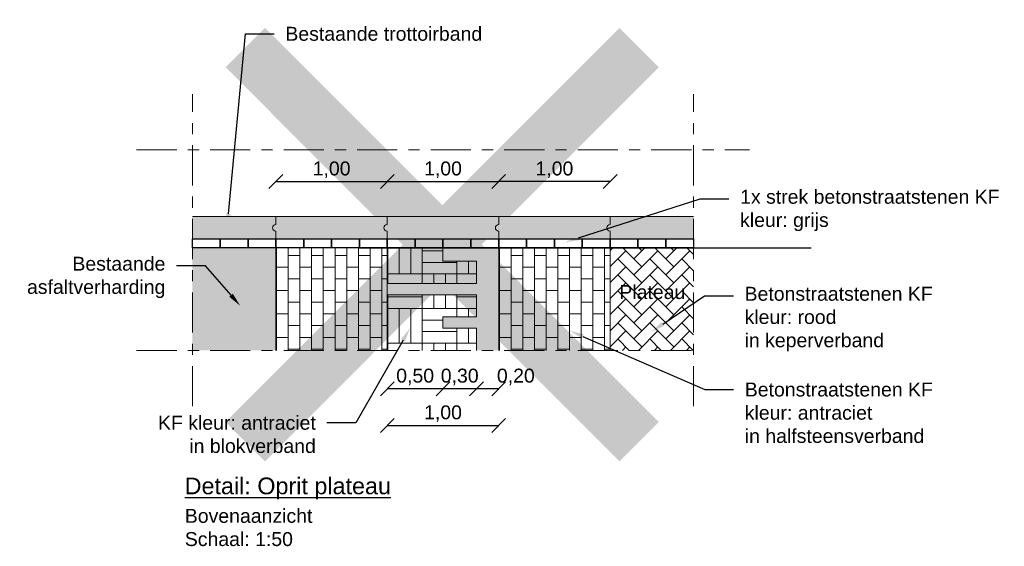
# Model space of a CAD drawing. Header units: metres. Extents: x -1 to 197910, y -70 to 354116.
# Tile 17 of 65: x 45.68 to 54.52, y 53.61 to 58.34. Entities that reach past the tile are written whole.
import ezdxf
from ezdxf import colors
from ezdxf.entities.mleader import LeaderData, LeaderLine
from ezdxf.math import Vec2, Vec3

# ---------------------------------------------------------------- set-up
doc = ezdxf.new("R2010")
doc.units = ezdxf.units.M
doc.header["$PDMODE"] = 1
doc.linetypes.add('ACAD_ISO04W100', pattern=[30, 24, -3, 0, -3])
for name, color, linetype, lineweight in [('N-WE-AL-DETAIL-G', 7, 'Continuous', 9), ('X-XX-AL-AANKLEDING-T25', 7, 'Continuous', 25), ('X-XX-AL-AANKLEDING-T30', 7, 'Continuous', 30)]:
    doc.layers.add(name, color=color, linetype=linetype, lineweight=lineweight)
doc.layers.add('X-XX-AL-DETAIL-G', color=7, linetype='Continuous')
doc.styles.add('NLCS_ISO', font='arial.ttf')
doc.styles.get("Standard").update_dxf_attribs({"font": 'arial.ttf'})
doc.dimstyles.new('NLCS_1-50', dxfattribs={"dimscale": 0.05, "dimtxt": 2.5, "dimasz": 2.5, "dimexe": 1.25, "dimexo": 0.625, "dimtad": 1, "dimtxsty": 'Standard', "dimblk": 'OBLIQUE', "dimcen": 0, "dimse1": 1, "dimse2": 1, "dimadec": 0, "dimazin": 0, "dimtfac": 1, "dimtmove": 0, "dimatfit": 3, "dimfxl": 1, "dimarcsym": 0})

# ---------------------------------------------------------------- blocks, each defined once
blk = doc.blocks.new('_Oblique')
at = {"color": 0, "linetype": 'ByBlock', "lineweight": -2}
blk.add_line((-0.5, -0.5), (0.5, 0.5), dxfattribs=at)
blk = doc.blocks.new('*D149')
at = {"layer": 'Defpoints', "color": 0, "transparency": 16777216}
for p in [(49.9794, 56.8854), (48.9794, 56.5709), (49.9794, 56.5709)]:
    blk.add_point(p, dxfattribs=at)
at = {"layer": 'N-WE-AL-DETAIL-G', "color": 0, "lineweight": -2, "transparency": 16777216}
blk.add_line((48.9794, 56.8854), (49.9794, 56.8854), dxfattribs=at)
at = {"layer": 'N-WE-AL-DETAIL-G', "color": 0, "lineweight": -2, "transparency": 16777216, "xscale": 0.125, "yscale": 0.125, "zscale": 0.125, "rotation": 180}
blk.add_blockref('_Oblique', (48.9794, 56.8854), dxfattribs=at)
at = {"layer": 'N-WE-AL-DETAIL-G', "color": 0, "lineweight": -2, "transparency": 16777216, "xscale": 0.125, "yscale": 0.125, "zscale": 0.125}
blk.add_blockref('_Oblique', (49.9794, 56.8854), dxfattribs=at)
at = {"layer": 'N-WE-AL-DETAIL-G', "color": 0, "transparency": 16777216, "insert": (49.4794, 56.9917), "char_height": 0.125, "attachment_point": 5}
blk.add_mtext('1,00', dxfattribs=at)
blk = doc.blocks.new('*D150')
at = {"layer": 'Defpoints', "color": 0, "transparency": 16777216}
for p in [(48.9794, 55.3709), (49.9794, 55.3709), (49.9794, 54.6974)]:
    blk.add_point(p, dxfattribs=at)
at = {"layer": 'N-WE-AL-DETAIL-G', "color": 0, "lineweight": -2, "transparency": 16777216}
blk.add_line((48.9794, 54.6974), (49.9794, 54.6974), dxfattribs=at)
at = {"layer": 'N-WE-AL-DETAIL-G', "color": 0, "lineweight": -2, "transparency": 16777216, "xscale": 0.125, "yscale": 0.125, "zscale": 0.125, "rotation": 180}
blk.add_blockref('_Oblique', (48.9794, 54.6974), dxfattribs=at)
at = {"layer": 'N-WE-AL-DETAIL-G', "color": 0, "lineweight": -2, "transparency": 16777216, "xscale": 0.125, "yscale": 0.125, "zscale": 0.125}
blk.add_blockref('_Oblique', (49.9794, 54.6974), dxfattribs=at)
at = {"layer": 'N-WE-AL-DETAIL-G', "color": 0, "transparency": 16777216, "insert": (49.4794, 54.8038), "char_height": 0.125, "attachment_point": 5}
blk.add_mtext('1,00', dxfattribs=at)
blk = doc.blocks.new('*D151')
at = {"layer": 'Defpoints', "color": 0, "transparency": 16777216}
for p in [(49.7794, 55.3709), (49.9794, 55.3709), (49.7794, 55.0268)]:
    blk.add_point(p, dxfattribs=at)
at = {"layer": 'N-WE-AL-DETAIL-G', "color": 0, "lineweight": -2, "transparency": 16777216}
blk.add_line((49.9794, 55.0268), (49.7794, 55.0268), dxfattribs=at)
at = {"layer": 'N-WE-AL-DETAIL-G', "color": 0, "lineweight": -2, "transparency": 16777216, "xscale": 0.125, "yscale": 0.125, "zscale": 0.125, "rotation": 180}
blk.add_blockref('_Oblique', (49.7794, 55.0268), dxfattribs=at)
at = {"layer": 'N-WE-AL-DETAIL-G', "color": 0, "lineweight": -2, "transparency": 16777216, "xscale": 0.125, "yscale": 0.125, "zscale": 0.125}
blk.add_blockref('_Oblique', (49.9794, 55.0268), dxfattribs=at)
at = {"layer": 'N-WE-AL-DETAIL-G', "color": 0, "transparency": 16777216, "insert": (50.1333, 55.1331), "char_height": 0.125, "attachment_point": 5}
blk.add_mtext('0,20', dxfattribs=at)
blk = doc.blocks.new('*D152')
at = {"layer": 'Defpoints', "color": 0, "transparency": 16777216}
for p in [(49.4794, 55.5709), (49.7794, 55.3709), (49.4794, 55.0268)]:
    blk.add_point(p, dxfattribs=at)
at = {"layer": 'N-WE-AL-DETAIL-G', "color": 0, "lineweight": -2, "transparency": 16777216}
blk.add_line((49.7794, 55.0268), (49.4794, 55.0268), dxfattribs=at)
at = {"layer": 'N-WE-AL-DETAIL-G', "color": 0, "lineweight": -2, "transparency": 16777216, "xscale": 0.125, "yscale": 0.125, "zscale": 0.125, "rotation": 180}
blk.add_blockref('_Oblique', (49.4794, 55.0268), dxfattribs=at)
at = {"layer": 'N-WE-AL-DETAIL-G', "color": 0, "lineweight": -2, "transparency": 16777216, "xscale": 0.125, "yscale": 0.125, "zscale": 0.125}
blk.add_blockref('_Oblique', (49.7794, 55.0268), dxfattribs=at)
at = {"layer": 'N-WE-AL-DETAIL-G', "color": 0, "transparency": 16777216, "insert": (49.6294, 55.1331), "char_height": 0.125, "attachment_point": 5}
blk.add_mtext('0,30', dxfattribs=at)
blk = doc.blocks.new('*D153')
at = {"layer": 'Defpoints', "color": 0, "transparency": 16777216}
for p in [(48.9794, 55.8709), (49.4794, 55.5709), (48.9794, 55.0268)]:
    blk.add_point(p, dxfattribs=at)
at = {"layer": 'N-WE-AL-DETAIL-G', "color": 0, "lineweight": -2, "transparency": 16777216}
blk.add_line((49.4794, 55.0268), (48.9794, 55.0268), dxfattribs=at)
at = {"layer": 'N-WE-AL-DETAIL-G', "color": 0, "lineweight": -2, "transparency": 16777216, "xscale": 0.125, "yscale": 0.125, "zscale": 0.125, "rotation": 180}
blk.add_blockref('_Oblique', (48.9794, 55.0268), dxfattribs=at)
at = {"layer": 'N-WE-AL-DETAIL-G', "color": 0, "lineweight": -2, "transparency": 16777216, "xscale": 0.125, "yscale": 0.125, "zscale": 0.125}
blk.add_blockref('_Oblique', (49.4794, 55.0268), dxfattribs=at)
at = {"layer": 'N-WE-AL-DETAIL-G', "color": 0, "transparency": 16777216, "insert": (49.2294, 55.1331), "char_height": 0.125, "attachment_point": 5}
blk.add_mtext('0,50', dxfattribs=at)
blk = doc.blocks.new('*D154')
at = {"layer": 'Defpoints', "color": 0, "transparency": 16777216}
for p in [(48.9794, 56.8854), (47.9794, 56.2909), (48.9794, 56.2909)]:
    blk.add_point(p, dxfattribs=at)
at = {"layer": 'N-WE-AL-DETAIL-G', "color": 0, "lineweight": -2, "transparency": 16777216}
blk.add_line((47.9794, 56.8854), (48.9794, 56.8854), dxfattribs=at)
at = {"layer": 'N-WE-AL-DETAIL-G', "color": 0, "lineweight": -2, "transparency": 16777216, "xscale": 0.125, "yscale": 0.125, "zscale": 0.125, "rotation": 180}
blk.add_blockref('_Oblique', (47.9794, 56.8854), dxfattribs=at)
at = {"layer": 'N-WE-AL-DETAIL-G', "color": 0, "lineweight": -2, "transparency": 16777216, "xscale": 0.125, "yscale": 0.125, "zscale": 0.125}
blk.add_blockref('_Oblique', (48.9794, 56.8854), dxfattribs=at)
at = {"layer": 'N-WE-AL-DETAIL-G', "color": 0, "transparency": 16777216, "insert": (48.4794, 56.9917), "char_height": 0.125, "attachment_point": 5}
blk.add_mtext('1,00', dxfattribs=at)
blk = doc.blocks.new('*D155')
at = {"layer": 'Defpoints', "color": 0, "transparency": 16777216}
for p in [(49.9794, 56.8854), (49.9794, 56.2909), (50.9794, 56.2909)]:
    blk.add_point(p, dxfattribs=at)
at = {"layer": 'N-WE-AL-DETAIL-G', "color": 0, "lineweight": -2, "transparency": 16777216}
blk.add_line((50.9794, 56.8854), (49.9794, 56.8854), dxfattribs=at)
at = {"layer": 'N-WE-AL-DETAIL-G', "color": 0, "lineweight": -2, "transparency": 16777216, "xscale": 0.125, "yscale": 0.125, "zscale": 0.125, "rotation": 180}
blk.add_blockref('_Oblique', (49.9794, 56.8854), dxfattribs=at)
at = {"layer": 'N-WE-AL-DETAIL-G', "color": 0, "lineweight": -2, "transparency": 16777216, "xscale": 0.125, "yscale": 0.125, "zscale": 0.125}
blk.add_blockref('_Oblique', (50.9794, 56.8854), dxfattribs=at)
at = {"layer": 'N-WE-AL-DETAIL-G', "color": 0, "transparency": 16777216, "insert": (50.4794, 56.9917), "char_height": 0.125, "attachment_point": 5}
blk.add_mtext('1,00', dxfattribs=at)

msp = doc.modelspace()

# ---------------------------------------------------------------- hatches: boundary and pattern name
at = {"layer": 'N-WE-AL-DETAIL-G'}
h = msp.add_hatch(color=253, dxfattribs=at)
h.dxf.hatch_style = 1
h.paths.add_polyline_path([(51.7294, 56.5709), (47.2294, 56.5709), (47.2294, 56.3709), (51.7294, 56.3709)])
h = msp.add_hatch(color=253, dxfattribs=at)
h.dxf.hatch_style = 1
h.paths.add_polyline_path([(47.2294, 56.2909), (47.2294, 55.3709), (47.9794, 55.3709), (47.9794, 56.2909)])
h = msp.add_hatch(dxfattribs=at)
h.set_pattern_fill('AVH-BSS_KEIFORMAAT_HALFST-SO', pattern_type=2)
h.set_pattern_definition([(0, (0, 11.91289), (0.105, 0.105), [0.105, -0.105]), (90, (0, 11.91289), (-0.105, 6e-18), [])])
h.paths.add_polyline_path([(47.9794, 55.3709), (48.9794, 55.3709), (48.9794, 56.2909), (48.7294, 56.2909), (48.4794, 56.2909), (48.2294, 56.2909), (47.9794, 56.2909)])
h = msp.add_hatch(dxfattribs=at)
h.set_pattern_fill('AVH-BSS_DIKFORMAAT_BLOK-SO', color=251, scale=1.5, pattern_type=2)
h.set_pattern_definition([(0, (49.29332, 56.057), (0, 0.3105), []), (0, (49.29332, 56.1605), (0.3105, 0.3105), [0.3105, -0.3105]), (0, (49.29332, 56.264), (0.3105, 0.3105), [0.3105, -0.3105]), (90, (49.29332, 56.057), (-0.3105, 2e-17), []), (90, (49.18982, 56.057), (-0.3105, 0.3105), [0.3105, -0.3105]), (90, (49.08632, 56.057), (-0.3105, 0.3105), [0.3105, -0.3105])])
h.paths.add_polyline_path([(49.7794, 55.9709), (49.7794, 56.1709), (49.4794, 56.1709), (49.4794, 56.2909), (48.9794, 56.2909), (48.9794, 55.9709)])
h.paths.add_polyline_path([(48.9794, 55.3709), (49.7794, 55.3709), (49.7794, 55.5709), (49.4794, 55.5709), (49.4794, 55.6709), (49.7794, 55.6709), (49.7794, 55.8709), (48.9794, 55.8709)])
h = msp.add_hatch(color=255, dxfattribs=at)
h.dxf.hatch_style = 1
h.paths.add_polyline_path([(49.7794, 55.8709), (48.9794, 55.8709), (48.9794, 55.9709), (49.7794, 55.9709), (49.7794, 56.1709), (49.4794, 56.1709), (49.4794, 56.2909), (49.9794, 56.2909), (49.9794, 55.3709), (49.7794, 55.3709), (49.7794, 55.5709), (49.4794, 55.5709), (49.4794, 55.6709), (49.7794, 55.6709)])
h = msp.add_hatch(dxfattribs=at)
h.set_pattern_fill('AVH-BSS_KEIFORMAAT_HALFST-SO', pattern_type=2)
h.set_pattern_definition([(0, (2, 11.91289), (0.105, 0.105), [0.105, -0.105]), (90, (2, 11.91289), (-0.105, 6e-18), [])])
h.paths.add_polyline_path([(50.9794, 56.2909), (50.7294, 56.2909), (50.4794, 56.2909), (50.2294, 56.2909), (49.9794, 56.2909), (49.9794, 55.3709), (50.9794, 55.3709)])
h = msp.add_hatch(dxfattribs=at)
h.set_pattern_fill('AR-HBONE', color=251, scale=0.001)
h.set_pattern_definition([(45, (12.39768, 61.36464), (0, 0.1436841), [0.3048, -0.1016]), (135, (12.46952, 61.43648), (1e-17, 0.1436841), [0.3048, -0.1016])])
h.paths.add_polyline_path([(50.9794, 56.2909), (50.9794, 55.3709), (51.7294, 55.3709), (51.7294, 56.2909)])

# ---------------------------------------------------------------- linework, layer by layer
at = {"color": 251}
for points in [[(47.2294, 56.3709), (47.4794, 56.3709), (47.4794, 56.2909), (47.2294, 56.2909)], [(47.4794, 56.3709), (47.7294, 56.3709), (47.7294, 56.2909), (47.4794, 56.2909)], [(47.7294, 56.3709), (47.9794, 56.3709), (47.9794, 56.2909), (47.7294, 56.2909)], [(47.9794, 56.3709), (48.2294, 56.3709), (48.2294, 56.2909), (47.9794, 56.2909)], [(48.2294, 56.3709), (48.4794, 56.3709), (48.4794, 56.2909), (48.2294, 56.2909)], [(48.4794, 56.3709), (48.7294, 56.3709), (48.7294, 56.2909), (48.4794, 56.2909)], [(48.7294, 56.3709), (48.9794, 56.3709), (48.9794, 56.2909), (48.7294, 56.2909)], [(48.9794, 56.3709), (49.2294, 56.3709), (49.2294, 56.2909), (48.9794, 56.2909)], [(49.2294, 56.3709), (49.4794, 56.3709), (49.4794, 56.2909), (49.2294, 56.2909)], [(49.4794, 56.3709), (49.7294, 56.3709), (49.7294, 56.2909), (49.4794, 56.2909)], [(49.7294, 56.3709), (49.9794, 56.3709), (49.9794, 56.2909), (49.7294, 56.2909)], [(49.9794, 56.3709), (50.2294, 56.3709), (50.2294, 56.2909), (49.9794, 56.2909)], [(50.2294, 56.3709), (50.4794, 56.3709), (50.4794, 56.2909), (50.2294, 56.2909)], [(50.4794, 56.3709), (50.7294, 56.3709), (50.7294, 56.2909), (50.4794, 56.2909)], [(50.7294, 56.3709), (50.9794, 56.3709), (50.9794, 56.2909), (50.7294, 56.2909)], [(50.9794, 56.3709), (51.2294, 56.3709), (51.2294, 56.2909), (50.9794, 56.2909)], [(51.2294, 56.3709), (51.4794, 56.3709), (51.4794, 56.2909), (51.2294, 56.2909)], [(51.4794, 56.3709), (51.7294, 56.3709), (51.7294, 56.2909), (51.4794, 56.2909)]]:
    msp.add_lwpolyline(points, close=True, dxfattribs=at)
msp.add_lwpolyline([(48.7294, 56.2909), (52.7849, 56.2909)])
at = {"layer": 'N-WE-AL-DETAIL-G', "linetype": 'ACAD_ISO04W100', "ltscale": 0.015}
for points in [[(47.2294, 54.8709), (47.2294, 57.6709)], [(51.7294, 54.8709), (51.7294, 57.6709)], [(46.7294, 57.1709), (52.2294, 57.1709)], [(46.7294, 55.3709), (51.7294, 55.3709)]]:
    msp.add_lwpolyline(points, dxfattribs=at)
at = {"layer": 'N-WE-AL-DETAIL-G'}
for points in [[(47.2294, 56.5709), (51.7294, 56.5709)], [(47.2294, 56.3709), (51.2294, 56.3709)], [(47.9794, 56.3709), (47.9794, 55.3709)], [(48.9794, 56.3709), (48.9794, 55.3709)], [(49.9794, 56.3709), (49.9794, 55.3709)], [(50.9794, 56.3709), (50.9794, 55.3709)], [(49.7794, 55.3709), (49.7794, 55.5709), (49.4794, 55.5709), (49.4794, 55.6709), (49.7794, 55.6709), (49.7794, 55.8709), (48.9794, 55.8709), (48.9794, 55.9709), (49.7794, 55.9709), (49.7794, 56.1709), (49.4794, 56.1709), (49.4794, 56.2909), (49.7794, 56.2909), (49.9794, 56.2909)]]:
    msp.add_lwpolyline(points, dxfattribs=at)
at = {"layer": 'N-WE-AL-DETAIL-G', "color": 252}
for points in [[(47.9794, 56.5709), (47.9794, 56.5009, 1), (47.9794, 56.4409), (47.9794, 56.3709)], [(48.9794, 56.5709), (48.9794, 56.5009, 1), (48.9794, 56.4409), (48.9794, 56.3709)], [(49.9794, 56.5709), (49.9794, 56.5009, 1), (49.9794, 56.4409), (49.9794, 56.3709)], [(50.9794, 56.5709), (50.9794, 56.5009, 1), (50.9794, 56.4409), (50.9794, 56.3709)]]:
    msp.add_lwpolyline(points, format="xyb", dxfattribs=at)
at = {"layer": 'X-XX-AL-DETAIL-G', "color": 1, "const_width": 0.5}
for points in [[(51.2405, 54.5522), (47.705, 58.0878)], [(47.705, 54.5522), (51.2405, 58.0878)]]:
    msp.add_lwpolyline(points, dxfattribs=at)
at = {"layer": 'X-XX-AL-DETAIL-G'}
msp.add_lwpolyline([(49.9794, 56.2909), (51.2294, 56.2909)], dxfattribs=at)

# ---------------------------------------------------------------- texts
at = {"layer": 'X-XX-AL-AANKLEDING-T25', "style": 'NLCS_ISO'}
msp.add_text('Plateau', height=0.125, dxfattribs=at).set_placement((51.0625, 55.8318))
at = {"layer": 'X-XX-AL-AANKLEDING-T25', "insert": (47.1618, 53.9492), "char_height": 0.125, "width": 0.975693, "attachment_point": 1, "style": 'NLCS_ISO'}
msp.add_mtext('Bovenaanzicht\\PSchaal: 1:50', dxfattribs=at)
at = {"layer": 'X-XX-AL-AANKLEDING-T30', "style": 'NLCS_ISO'}
msp.add_text('%%UDetail: Oprit plateau', height=0.15, dxfattribs=at).set_placement((47.1605, 54.0804))

# ---------------------------------------------------------------- dimensions: what is measured, and where the dimension line sits
at = {"layer": 'N-WE-AL-DETAIL-G'}
for base, p1, p2, picture, middle in [((48.9794, 56.8854), (47.9794, 56.2909), (48.9794, 56.2909), '*D154', (48.4794, 56.9917)), ((49.9794, 56.8854), (48.9794, 56.5709), (49.9794, 56.5709), '*D149', (49.4794, 56.9917)), ((49.9794, 56.8854), (50.9794, 56.2909), (49.9794, 56.2909), '*D155', (50.4794, 56.9917)), ((48.9794, 55.0268), (49.4794, 55.5709), (48.9794, 55.8709), '*D153', (49.2294, 55.1331)), ((49.9794, 54.6974), (48.9794, 55.3709), (49.9794, 55.3709), '*D150', (49.4794, 54.8038))]:
    dim = msp.add_linear_dim(base=base, p1=p1, p2=p2, dimstyle='NLCS_1-50', override={"dimzin": 0, "dimtmove": 1}, dxfattribs=at)
    dim.commit()
    dim.dimension.update_dxf_attribs({"geometry": picture, "text_midpoint": middle})
for base, p1, p2, picture, middle in [((49.4794, 55.0268), (49.7794, 55.3709), (49.4794, 55.5709), '*D152', (49.6294, 55.0268)), ((49.7794, 55.0268), (49.9794, 55.3709), (49.7794, 55.3709), '*D151', (50.1333, 55.0268))]:
    dim = msp.add_linear_dim(base=base, p1=p1, p2=p2, dimstyle='NLCS_1-50', override={"dimzin": 0, "dimtmove": 1}, dxfattribs=at)
    dim.commit()
    dim.dimension.update_dxf_attribs({"geometry": picture, "text_midpoint": middle, "dimtype": 160})

# ---------------------------------------------------------------- leaders
at = {"layer": 'X-XX-AL-AANKLEDING-T25'}
ml = msp.add_multileader_mtext('Standard', dxfattribs=at)
ml.set_content('Bestaande trottoirband', color=256, style='NLCS_ISO')
ml.set_leader_properties()
ml.build(insert=Vec2(0, 0))
ml.multileader.update_dxf_attribs({"arrow_head_size": 0.125})
ctx = ml.context
ctx.base_point, ctx.char_height, ctx.arrow_head_size, ctx.landing_gap_size, ctx.plane_origin = Vec3(47.9644, 58.2105), 0.125, 0.125, 0.1, Vec3(46.1358, 56.7625)
notes = []
notes.append((ctx, [(0, (1, 1, 0), (47.7051, 58.2105), (1, 0), 0.2593, [(0, [(47.5411, 56.4716)], 0, [])])]))
ctx.mtext.insert, ctx.mtext.flow_direction = Vec3(48.0644, 58.274), 5
ml = msp.add_multileader_mtext('Standard', dxfattribs=at)
ml.set_content('1x strek betonstraatstenen KF\\Pkleur: grijs', color=256, style='NLCS_ISO')
ml.set_leader_properties()
ml.build(insert=Vec2(0, 0))
ml.multileader.update_dxf_attribs({"arrow_head_size": 0.125})
ctx = ml.context
ctx.base_point, ctx.char_height, ctx.arrow_head_size, ctx.landing_gap_size, ctx.plane_origin = Vec3(52.0464, 56.7311), 0.125, 0.125, 0.1, Vec3(49.0939, 56.6077)
notes.append((ctx, [(0, (1, 1, 0), (51.7871, 56.7311), (1, 0), 0.2593, [(0, [(50.5773, 56.3413)], 0, [])])]))
ctx.mtext.insert, ctx.mtext.flow_direction = Vec3(52.1464, 56.8119), 5
ml = msp.add_multileader_mtext('Standard', dxfattribs=at)
ml.set_content('Bestaande \\Pasfaltverharding', color=256, style='NLCS_ISO')
ml.set_leader_properties()
ml.build(insert=Vec2(0, 0))
ml.multileader.update_dxf_attribs({"arrow_head_size": 0.125})
ctx = ml.context
ctx.base_point, ctx.char_height, ctx.arrow_head_size, ctx.landing_gap_size, ctx.plane_origin = Vec3(45.6631, 56.1304), 0.125, 0.125, 0.1, Vec3(43.8345, 54.6825)
ctx.text_align_type = 2
notes.append((ctx, [(1, (1, 1, 0), (47.3469, 56.1304), (-1, 0), 0.2593, [(0, [(47.6591, 55.7712)], 0, [])])]))
ctx.mtext.insert, ctx.mtext.alignment, ctx.mtext.flow_direction = Vec3(46.9876, 56.2113), 3, 5
ml = msp.add_multileader_mtext('Standard', dxfattribs=at)
ml.set_content('Betonstraatstenen KF\\Pkleur: rood\\Pin keperverband', color=256, style='NLCS_ISO')
ml.set_leader_properties()
ml.build(insert=Vec2(0, 0))
ml.multileader.update_dxf_attribs({"arrow_head_size": 0.125})
ctx = ml.context
ctx.base_point, ctx.char_height, ctx.arrow_head_size, ctx.landing_gap_size, ctx.plane_origin = Vec3(52.0865, 55.8618), 0.125, 0.125, 0.1, Vec3(49.501, 56.6632)
notes.append((ctx, [(0, (1, 1, 0), (51.8272, 55.8618), (1, 0), 0.2593, [(0, [(51.3493, 55.5371)], 0, [])])]))
ctx.mtext.insert, ctx.mtext.flow_direction = Vec3(52.1865, 55.9416), 5
ml = msp.add_multileader_mtext('Standard', dxfattribs=at)
ml.set_content('KF kleur: antraciet\\Pin blokverband', color=256, style='NLCS_ISO')
ml.set_leader_properties()
ml.build(insert=Vec2(0, 0))
ml.multileader.update_dxf_attribs({"arrow_head_size": 0.125})
ctx = ml.context
ctx.base_point, ctx.char_height, ctx.arrow_head_size, ctx.landing_gap_size, ctx.plane_origin = Vec3(46.8349, 54.7209), 0.125, 0.125, 0.1, Vec3(47.7778, 53.1931)
ctx.text_align_type = 2
notes.append((ctx, [(1, (1, 1, 0), (48.6971, 54.7209), (-1, 0), 0.2593, [(0, [(49.183, 55.5709)], 0, [])])]))
ctx.mtext.insert, ctx.mtext.alignment, ctx.mtext.flow_direction = Vec3(48.3378, 54.7844), 3, 5
ml = msp.add_multileader_mtext('Standard', dxfattribs=at)
ml.set_content('Betonstraatstenen KF\\Pkleur: antraciet\\Pin halfsteensverband', color=256, style='NLCS_ISO')
ml.set_leader_properties()
ml.build(insert=Vec2(0, 0))
ml.multileader.update_dxf_attribs({"arrow_head_size": 0.125})
ctx = ml.context
ctx.base_point, ctx.char_height, ctx.arrow_head_size, ctx.landing_gap_size, ctx.plane_origin = Vec3(52.0884, 55.0192), 0.125, 0.125, 0.1, Vec3(49.136, 55.8134)
notes.append((ctx, [(0, (1, 1, 0), (51.8291, 55.0192), (1, 0), 0.2593, [(0, [(50.6194, 55.5471)], 0, [])])]))
ctx.mtext.insert, ctx.mtext.flow_direction = Vec3(52.1884, 55.0827), 5
for ctx, leaders in notes:
    for number, flags, end, landing, length, lines in leaders:
        leader = LeaderData()
        leader.index, (leader.has_last_leader_line, leader.has_dogleg_vector, leader.attachment_direction) = number, flags
        leader.last_leader_point, leader.dogleg_vector, leader.dogleg_length = Vec3(end), Vec3(landing), length
        for number, points, colour, breaks in lines:
            line = LeaderLine()
            line.index, line.vertices, line.color, line.breaks = number, Vec3.list(points), colors.encode_raw_color(colour), breaks
            leader.lines.append(line)
        ctx.leaders.append(leader)

doc.saveas('drawing.dxf')
